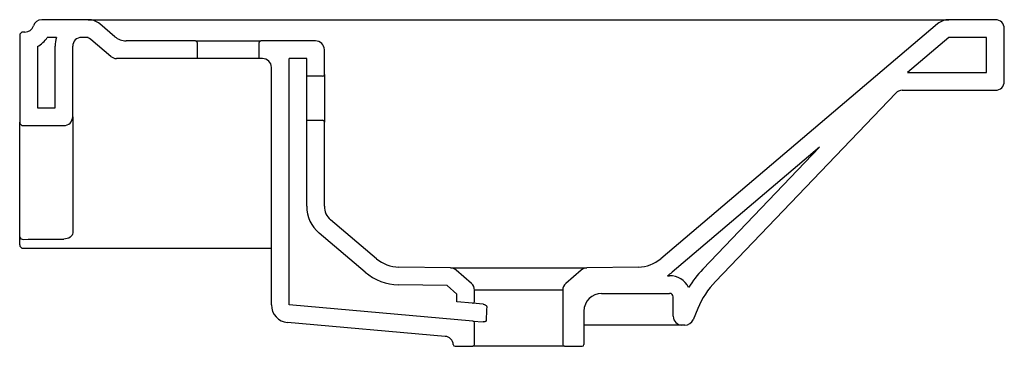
# Model space of a CAD drawing. Header units: millimetres. Extents: x 3736.094 to 3736.651, y 2383.337 to 2383.522.
import ezdxf

# ---------------------------------------------------------------- set-up
doc = ezdxf.new("R2010")
doc.units = ezdxf.units.MM
doc.layers.add('SANINDUSA', color=3, linetype='Continuous')

msp = doc.modelspace()

# ---------------------------------------------------------------- linework, layer by layer
at = {"layer": 'SANINDUSA'}
for p, q in [((3736.132359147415, 2383.522220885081), (3736.106029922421, 2383.522220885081)), ((3736.132359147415, 2383.522220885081), (3736.619700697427, 2383.522220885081)), ((3736.147373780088, 2383.512595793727), (3736.138828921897, 2383.519845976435)), ((3736.613230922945, 2383.519845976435), (3736.456477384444, 2383.38684297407)), ((3736.646029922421, 2383.522220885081), (3736.619700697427, 2383.522220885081)), ((3736.093529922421, 2383.513220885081), (3736.093529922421, 2383.464220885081)), ((3736.096490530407, 2383.515220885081), (3736.095529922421, 2383.515220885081)), ((3736.651029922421, 2383.487220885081), (3736.651029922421, 2383.517220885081)), ((3736.114387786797, 2383.512220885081), (3736.109179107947, 2383.512220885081)), ((3736.132359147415, 2383.512220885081), (3736.128529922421, 2383.512220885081)), ((3736.130523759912, 2383.512220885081), (3736.128529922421, 2383.512220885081)), ((3736.14510250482, 2383.501408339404), (3736.133758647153, 2383.511033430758)), ((3736.193029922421, 2383.510220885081), (3736.15384355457, 2383.510220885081)), ((3736.193029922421, 2383.510220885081), (3736.230029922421, 2383.510220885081)), ((3736.194029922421, 2383.509220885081), (3736.194029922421, 2383.500220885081)), ((3736.229029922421, 2383.500220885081), (3736.229029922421, 2383.509220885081)), ((3736.261029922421, 2383.510220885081), (3736.230029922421, 2383.510220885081)), ((3736.619700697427, 2383.512220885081), (3736.596129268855, 2383.492220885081)), ((3736.641029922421, 2383.512220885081), (3736.619700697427, 2383.512220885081)), ((3736.641029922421, 2383.492220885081), (3736.641029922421, 2383.512220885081)), ((3736.103529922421, 2383.506975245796), (3736.103529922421, 2383.472220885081)), ((3736.113529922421, 2383.472220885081), (3736.113529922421, 2383.507220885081)), ((3736.123529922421, 2383.467220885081), (3736.123529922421, 2383.507220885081)), ((3736.266029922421, 2383.491220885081), (3736.266029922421, 2383.505220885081)), ((3736.194029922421, 2383.500220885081), (3736.148337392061, 2383.500220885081)), ((3736.229029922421, 2383.500220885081), (3736.194029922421, 2383.500220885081)), ((3736.231029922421, 2383.500220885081), (3736.229029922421, 2383.500220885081)), ((3736.246029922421, 2383.360632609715), (3736.246029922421, 2383.500220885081)), ((3736.256029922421, 2383.500220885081), (3736.246029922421, 2383.500220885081)), ((3736.256029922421, 2383.490220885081), (3736.256029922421, 2383.500220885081)), ((3736.236029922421, 2383.360632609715), (3736.236029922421, 2383.495220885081)), ((3736.266029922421, 2383.491220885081), (3736.266029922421, 2383.464220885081)), ((3736.596129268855, 2383.492220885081), (3736.641029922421, 2383.492220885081)), ((3736.265029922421, 2383.490220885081), (3736.256029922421, 2383.490220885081)), ((3736.487468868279, 2383.373952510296), (3736.589553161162, 2383.480676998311)), ((3736.593166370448, 2383.482220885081), (3736.646029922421, 2383.482220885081)), ((3736.103529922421, 2383.472220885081), (3736.113529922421, 2383.472220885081)), ((3736.093529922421, 2383.399209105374), (3736.093529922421, 2383.464220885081)), ((3736.123529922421, 2383.467220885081), (3736.123529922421, 2383.401471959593)), ((3736.256029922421, 2383.465220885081), (3736.265029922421, 2383.465220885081)), ((3736.256029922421, 2383.416547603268), (3736.256029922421, 2383.465220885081)), ((3736.266029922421, 2383.416547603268), (3736.266029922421, 2383.464220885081)), ((3736.095529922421, 2383.462220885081), (3736.118529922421, 2383.462220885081)), ((3736.54638428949, 2383.450013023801), (3736.462947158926, 2383.379217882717)), ((3736.54638428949, 2383.450013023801), (3736.462947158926, 2383.379217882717)), ((3736.480242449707, 2383.380864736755), (3736.54638428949, 2383.450013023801)), ((3736.295582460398, 2383.38684297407), (3736.269560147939, 2383.408922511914)), ((3736.093529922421, 2383.394745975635), (3736.093529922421, 2383.398336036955)), ((3736.123529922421, 2383.401471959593), (3736.123529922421, 2383.401275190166)), ((3736.289112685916, 2383.379217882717), (3736.263090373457, 2383.40129742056)), ((3736.095541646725, 2383.39275540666), (3736.095530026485, 2383.392785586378)), ((3736.3374709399, 2383.381584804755), (3736.308172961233, 2383.382096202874)), ((3736.3374709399, 2383.381584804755), (3736.414588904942, 2383.381584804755)), ((3736.349310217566, 2383.372843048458), (3736.340663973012, 2383.38035911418)), ((3736.411395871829, 2383.38035911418), (3736.402749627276, 2383.372843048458)), ((3736.443886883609, 2383.382096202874), (3736.414588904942, 2383.381584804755)), ((3736.460311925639, 2383.377220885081), (3736.461529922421, 2383.377220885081)), ((3736.335476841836, 2383.371618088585), (3736.307998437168, 2383.372097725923)), ((3736.341029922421, 2383.366790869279), (3736.335476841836, 2383.371618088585)), ((3736.351029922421, 2383.362575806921), (3736.351029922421, 2383.369069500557)), ((3736.401029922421, 2383.369069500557), (3736.351029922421, 2383.369069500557)), ((3736.401029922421, 2383.369069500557), (3736.401029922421, 2383.338220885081)), ((3736.341029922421, 2383.362359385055), (3736.341029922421, 2383.366790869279)), ((3736.423029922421, 2383.367220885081), (3736.461529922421, 2383.367220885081)), ((3736.463529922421, 2383.354220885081), (3736.463529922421, 2383.365220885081)), ((3736.350117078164, 2383.351526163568), (3736.246029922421, 2383.360632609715)), ((3736.349942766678, 2383.361579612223), (3736.341029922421, 2383.362359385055)), ((3736.355914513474, 2383.361057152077), (3736.349942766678, 2383.361579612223)), ((3736.413029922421, 2383.357220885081), (3736.413029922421, 2383.338220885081)), ((3736.477447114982, 2383.358622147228), (3736.474811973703, 2383.352297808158)), ((3736.350117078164, 2383.351526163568), (3736.355862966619, 2383.351023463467)), ((3736.334465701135, 2383.342857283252), (3736.245158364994, 2383.350670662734)), ((3736.351029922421, 2383.338220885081), (3736.351029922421, 2383.35052996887)), ((3736.468529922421, 2383.349220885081), (3736.413029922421, 2383.349220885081)), ((3736.470196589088, 2383.349220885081), (3736.468529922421, 2383.349220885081)), ((3736.340020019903, 2383.337220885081), (3736.350029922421, 2383.337220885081)), ((3736.402029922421, 2383.337220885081), (3736.350029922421, 2383.337220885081)), ((3736.402029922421, 2383.337220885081), (3736.412029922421, 2383.337220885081))]:
    msp.add_line(p, q, dxfattribs=at)
at = {"layer": 'SANINDUSA', "flags": 128}
for points in [[(3736.123529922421, 2383.401471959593), (3736.123433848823, 2383.400784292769), (3736.123149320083, 2383.400123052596), (3736.122687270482, 2383.399513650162), (3736.122065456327, 2383.398979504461), (3736.121307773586, 2383.398541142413), (3736.120443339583, 2383.398215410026), (3736.119505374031, 2383.398014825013), (3736.118529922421, 2383.397947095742)], [(3736.095529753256, 2383.392731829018), (3736.11015021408, 2383.392731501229), (3736.193607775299, 2383.392729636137), (3736.235336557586, 2383.392728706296), (3736.236029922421, 2383.392728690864)]]:
    msp.add_lwpolyline(points, dxfattribs=at)
at = {"layer": 'SANINDUSA'}
for centre, radius, start, end in [((3736.106029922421, 2383.517220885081), 0.005000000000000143, 90, 162.5423968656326), ((3736.132359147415, 2383.512220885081), 0.01000000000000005, 49.68589984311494, 90), ((3736.619700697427, 2383.512220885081), 0.01000000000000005, 90, 130.3141001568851), ((3736.646029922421, 2383.517220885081), 0.005, 0, 90), ((3736.095529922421, 2383.513220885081), 0.00200000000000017, 90, 180), ((3736.096490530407, 2383.520220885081), 0.0050000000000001, 270, 342.5423968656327), ((3736.096490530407, 2383.520220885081), 0.0150000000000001, 297.9884005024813, 327.7690473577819), ((3736.128529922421, 2383.507220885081), 0.015, 160.5287793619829, 180), ((3736.128529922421, 2383.507220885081), 0.005, 90, 180), ((3736.130523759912, 2383.507220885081), 0.005, 49.68589984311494, 90), ((3736.15384355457, 2383.520220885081), 0.01000000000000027, 229.6858998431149, 270), ((3736.193029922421, 2383.509220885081), 0.001000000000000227, 0, 90), ((3736.230029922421, 2383.509220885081), 0.001000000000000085, 90, 180), ((3736.261029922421, 2383.505220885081), 0.005, 0, 90), ((3736.148337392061, 2383.505220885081), 0.005, 229.6858998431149, 270), ((3736.231029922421, 2383.495220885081), 0.005000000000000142, 0, 90), ((3736.265029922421, 2383.491220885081), 0.001000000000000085, 270, 0), ((3736.646029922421, 2383.487220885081), 0.005, 270, 0), ((3736.593166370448, 2383.477220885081), 0.005000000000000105, 90, 136.2730300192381), ((3736.095529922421, 2383.464220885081), 0.00200000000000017, 180, 270), ((3736.118529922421, 2383.467220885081), 0.005000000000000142, 270, 0), ((3736.265029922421, 2383.464220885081), 0.0009999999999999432, 0, 90), ((3736.276029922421, 2383.416547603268), 0.02, 180, 229.6858998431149), ((3736.276029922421, 2383.416547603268), 0.01, 180, 229.6858998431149), ((3736.095277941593, 2383.399566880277), 0.001784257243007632, 191.5672259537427, 278.1187086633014), ((3736.095525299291, 2383.394750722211), 0.001995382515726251, 180.1362941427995, 270.4694084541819), ((3736.095529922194, 2383.394731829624), 0.001999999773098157, 179.9999670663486, 270.2440785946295), ((3736.308522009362, 2383.402093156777), 0.02000000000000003, 229.6858998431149, 268.9999999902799), ((3736.44353783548, 2383.402093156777), 0.02000000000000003, 271.0000000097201, 310.3141001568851), ((3736.337383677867, 2383.376585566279), 0.005000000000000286, 48.9999999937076, 88.99999999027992), ((3736.414676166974, 2383.376585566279), 0.0050000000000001, 91.0000000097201, 131.0000000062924), ((3736.523600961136, 2383.339391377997), 0.05999999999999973, 136.2730300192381, 148.758792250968), ((3736.308522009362, 2383.402093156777), 0.03000000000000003, 229.6858998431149, 268.9999999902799), ((3736.44353783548, 2383.402093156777), 0.03000000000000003, 303.9960908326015, 310.3141001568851), ((3736.461529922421, 2383.365220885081), 0.01200000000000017, 26.15183255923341, 90), ((3736.523600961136, 2383.339391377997), 0.04999999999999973, 136.2730300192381, 157.3801350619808), ((3736.346029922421, 2383.369069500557), 0.005, 0, 48.9999999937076), ((3736.406029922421, 2383.369069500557), 0.005, 131.0000000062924, 180), ((3736.423029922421, 2383.357220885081), 0.01, 90, 180), ((3736.461529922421, 2383.365220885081), 0.00200000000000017, 0, 90), ((3736.246029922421, 2383.360632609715), 0.01, 180, 265.0000000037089), ((3736.350029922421, 2383.362575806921), 0.0009999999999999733, 265.0000000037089, 0), ((3736.350029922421, 2383.35052996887), 0.0009999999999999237, 0, 85.00000000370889), ((3736.468529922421, 2383.354220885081), 0.005, 180, 270), ((3736.470196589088, 2383.354220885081), 0.005000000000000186, 270, 337.3801350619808), ((3736.334029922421, 2383.337876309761), 0.00500000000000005, 3.292263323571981, 85.00000000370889), ((3736.340020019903, 2383.338220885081), 0.001000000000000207, 183.292263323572, 270), ((3736.350029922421, 2383.338220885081), 0.000999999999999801, 270, 0), ((3736.402029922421, 2383.338220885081), 0.0009999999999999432, 180, 270), ((3736.412029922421, 2383.338220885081), 0.001000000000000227, 270, 0)]:
    msp.add_arc(centre, radius, start, end, dxfattribs=at)
for centre, major_axis, ratio, start_param, end_param in [((3706.833926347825, 2383.244363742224), (38.01561530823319, 0.2168336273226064), 0.0005548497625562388, 5.590797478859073, 5.591745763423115), ((3736.376064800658, 2382.808121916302), (-0.0009084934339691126, 0.744542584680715), 0.03489944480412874, 0.7361757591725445, 0.7520486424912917)]:
    msp.add_ellipse(centre, major_axis=major_axis, ratio=ratio, start_param=start_param, end_param=end_param, dxfattribs=at)
for points, knots in [([(3736.256029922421, 2383.465220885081), (3736.256050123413, 2383.465220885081), (3736.25606803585, 2383.465301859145), (3736.256091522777, 2383.465539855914), (3736.256098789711, 2383.465638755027), (3736.256112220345, 2383.465876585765), (3736.256118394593, 2383.466016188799), (3736.256134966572, 2383.466486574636), (3736.256143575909, 2383.466870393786), (3736.256153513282, 2383.467550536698), (3736.256156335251, 2383.467795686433), (3736.256161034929, 2383.468318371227), (3736.256162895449, 2383.468593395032), (3736.256167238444, 2383.469458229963), (3736.256168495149, 2383.470087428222), (3736.256168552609, 2383.471112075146), (3736.256168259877, 2383.471467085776), (3736.256167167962, 2383.472188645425), (3736.256165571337, 2383.472925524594), (3736.256163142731, 2383.473692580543), (3736.256160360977, 2383.474474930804), (3736.256158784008, 2383.474875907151), (3736.256153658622, 2383.476085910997), (3736.256149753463, 2383.476896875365), (3736.256143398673, 2383.478119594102), (3736.256141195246, 2383.478528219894), (3736.256136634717, 2383.479347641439), (3736.256134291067, 2383.479755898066), (3736.256127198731, 2383.480958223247), (3736.256122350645, 2383.481737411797), (3736.256114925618, 2383.482872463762), (3736.256112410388, 2383.483247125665), (3736.256107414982, 2383.483971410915), (3736.256104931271, 2383.484321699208), (3736.256097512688, 2383.485337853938), (3736.256092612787, 2383.485969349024), (3736.256082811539, 2383.487136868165), (3736.256078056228, 2383.487655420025), (3736.256071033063, 2383.488334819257), (3736.25606870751, 2383.488545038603), (3736.256064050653, 2383.48893229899), (3736.256061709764, 2383.489109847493), (3736.256054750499, 2383.489581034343), (3736.256050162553, 2383.4898177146), (3736.256040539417, 2383.490138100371), (3736.256035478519, 2383.490220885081), (3736.256029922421, 2383.490220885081)], [0, 0, 0, 0, 0.062499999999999, 0.062499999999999, 0.09374999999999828, 0.09374999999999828, 0.1249999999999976, 0.1249999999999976, 0.1874999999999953, 0.1874999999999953, 0.2187499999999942, 0.2187499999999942, 0.2499999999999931, 0.2499999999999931, 0.3124999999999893, 0.3124999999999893, 0.3437499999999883, 0.3437499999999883, 0.3749999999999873, 0.4062499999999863, 0.4062499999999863, 0.4374999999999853, 0.4374999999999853, 0.4999999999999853, 0.4999999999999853, 0.5312499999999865, 0.5312499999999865, 0.5624999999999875, 0.5624999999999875, 0.6249999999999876, 0.6249999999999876, 0.6562499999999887, 0.6562499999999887, 0.6874999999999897, 0.6874999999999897, 0.7499999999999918, 0.7499999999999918, 0.8124999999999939, 0.8124999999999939, 0.8437499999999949, 0.8437499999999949, 0.874999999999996, 0.874999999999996, 0.937499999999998, 0.937499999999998, 1, 1, 1, 1]), ([(3736.093529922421, 2383.398336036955), (3736.093529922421, 2383.398369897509), (3736.093529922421, 2383.398461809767), (3736.093529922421, 2383.398761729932), (3736.093529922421, 2383.398960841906), (3736.093529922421, 2383.399209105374)], [0, 0, 0, 0, 0.5, 0.5, 1, 1, 1, 1]), ([(3736.355914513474, 2383.361057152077), (3736.356110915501, 2383.361039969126), (3736.356306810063, 2383.361004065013), (3736.35669746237, 2383.360898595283), (3736.356890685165, 2383.360829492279), (3736.357265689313, 2383.36065271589), (3736.357450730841, 2383.360545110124), (3736.357696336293, 2383.360333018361), (3736.357773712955, 2383.360252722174), (3736.35789620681, 2383.360066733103), (3736.357942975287, 2383.359955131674), (3736.357944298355, 2383.359837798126)], [0, 0, 0, 0, 0.2500000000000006, 0.2500000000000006, 0.5000000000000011, 0.5000000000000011, 0.7500000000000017, 0.7500000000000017, 0.8750000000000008, 0.8750000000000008, 1, 1, 1, 1]), ([(3736.357650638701, 2383.351832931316), (3736.357652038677, 2383.351730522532), (3736.357617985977, 2383.351631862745), (3736.357512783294, 2383.351470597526), (3736.357444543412, 2383.351405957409), (3736.357223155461, 2383.351241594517), (3736.357056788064, 2383.3511719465), (3736.356720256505, 2383.351070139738), (3736.35654887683, 2383.351039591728), (3736.35620449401, 2383.351008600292), (3736.356033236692, 2383.351008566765), (3736.355862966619, 2383.351023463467)], [0, 0, 0, 0, 0.1250000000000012, 0.1250000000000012, 0.2500000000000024, 0.2500000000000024, 0.5000000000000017, 0.5000000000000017, 0.7500000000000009, 0.7500000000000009, 1, 1, 1, 1])]:
    msp.add_open_spline(points, degree=3, knots=knots, dxfattribs=at)

doc.saveas('drawing.dxf')
